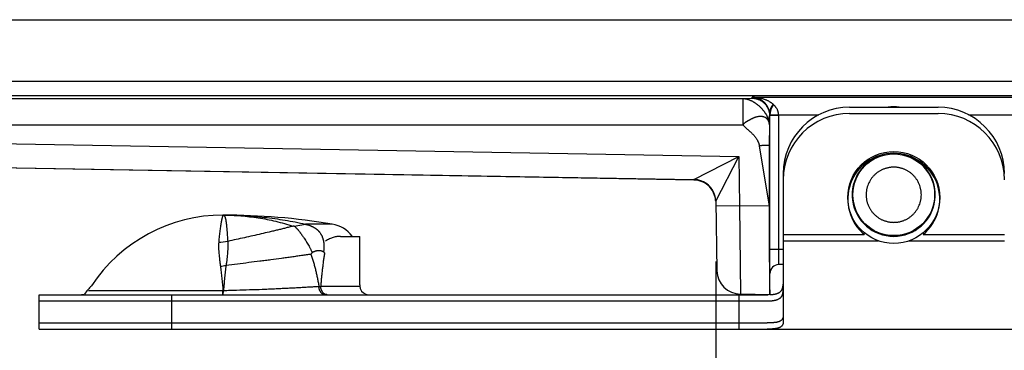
# Model space of a CAD drawing. Header units: inches. Extents: x 0 to 22, y 0 to 17.
# Tile 5 of 56: x 7.632 to 8.745, y 5.871 to 6.244. Entities that reach past the tile are written whole.
import ezdxf

# ---------------------------------------------------------------- set-up
doc = ezdxf.new("R2010")
doc.units = ezdxf.units.IN
doc.header["$LTSCALE"] = 1.21
doc.header["$MEASUREMENT"] = 0
doc.layers.get('0').update_dxf_attribs({"linetype": 'CONTINUOUS'})
doc.layers.add('DIMENSIONS', color=7, linetype='CONTINUOUS')
doc.styles.get("Standard").update_dxf_attribs({"font": 'txt', "width": 0.8})
doc.dimstyles.new('DIMSTYLE_1', dxfattribs={"dimtxt": 0.125, "dimasz": 0.18, "dimexe": 0.125, "dimexo": 0.0625, "dimgap": 0.0625, "dimtad": 0, "dimtih": 1, "dimtoh": 1, "dimdec": 3, "dimzin": 4, "dimdsep": 46, "dimtxsty": 'STANDARD', "dimblk": '_FILLED', "dimblk1": '_FILLED', "dimblk2": '_FILLED', "dimcen": 0.09, "dimadec": 0, "dimazin": 0, "dimtp": 0.01, "dimtm": 0.01, "dimtfac": 1, "dimtdec": 3, "dimtofl": 0, "dimtmove": 0, "dimatfit": 3, "dimldrblk": '_FILLED', "dimfxl": 1, "dimtolj": 1, "dimtzin": 4, "dimarcsym": 0})

# ---------------------------------------------------------------- blocks, each defined once
blk = doc.blocks.new('_FILLED')
at = {"color": 0, "linetype": 'ByBlock'}
blk.add_solid([(0, 0), (-1, 0.17361), (-1, -0.17361)], dxfattribs=at)
blk = doc.blocks.new('*D5')
at = {"layer": 'DIMENSIONS', "color": 2, "linetype": 'Continuous', "transparency": 16777216}
for p, q in [((8.4193, 5.9711), (8.4193, 5.0114)), ((9.5475, 5.9689), (9.5475, 5.0114)), ((8.4193, 5.1364), (7.9318, 5.1364)), ((9.5475, 5.1364), (9.9075, 5.1364))]:
    blk.add_line(p, q, dxfattribs=at)
at = {"layer": 'DIMENSIONS', "color": 2, "linetype": 'Continuous', "transparency": 16777216, "xscale": 0.18, "yscale": 0.18, "zscale": 0.18}
blk.add_blockref('_FILLED', (8.4193, 5.1364), dxfattribs=at)
at = {"layer": 'DIMENSIONS', "color": 2, "linetype": 'Continuous', "transparency": 16777216, "xscale": 0.18, "yscale": 0.18, "zscale": 0.18, "rotation": 180}
blk.add_blockref('_FILLED', (9.5475, 5.1364), dxfattribs=at)
at = {"layer": 'DIMENSIONS', "color": 2, "linetype": 'Continuous', "transparency": 16777216, "insert": (7.8693, 5.1989), "char_height": 0.125, "width": 1.325, "attachment_point": 3, "line_spacing_factor": 0.9}
blk.add_mtext('1.128{\\Ftxt.shx;\\W1.000000;\\H0.125000; }[28.66]', dxfattribs=at)

msp = doc.modelspace()

# ---------------------------------------------------------------- linework, layer by layer
at = {"color": 6, "linetype": 'Continuous'}
for p, q in [((6.9175, 6.2444), (8.8125, 6.2444)), ((8.8125, 6.1744), (6.9175, 6.1744)), ((6.9017, 6.1553), (8.4499, 6.1553)), ((8.7859, 6.1582), (6.9031, 6.1582)), ((8.4499, 6.1553), (8.4601, 6.1557)), ((8.4499, 6.1553), (8.4499, 6.1254)), ((8.4601, 6.1557), (8.4606, 6.1567)), ((8.4606, 6.1567), (8.8003, 6.1567)), ((8.5705, 6.1454), (8.6705, 6.1454)), ((8.4799, 6.1254), (8.4801, 6.1357)), ((8.4801, 6.1357), (8.4804, 6.1362)), ((8.4904, 6.1364), (8.4804, 6.1364)), ((8.4804, 5.9844), (8.4804, 6.1364)), ((8.4904, 6.1368), (8.5358, 6.1368)), ((8.4904, 5.9844), (8.4904, 6.1362)), ((8.7051, 6.1368), (8.7705, 6.1368)), ((6.9017, 6.1254), (8.4499, 6.1254)), ((8.4799, 6.1254), (8.4798, 6.1019)), ((6.8456, 6.1177), (8.4453, 6.0898)), ((8.4685, 6.1019), (8.4797, 6.0335)), ((8.4798, 6.1019), (8.4797, 6.0335)), ((6.8451, 6.0907), (8.3946, 6.0637)), ((8.3947, 6.0631), (6.8451, 6.0902)), ((8.3946, 6.0637), (8.4453, 6.0898)), ((8.4192, 6.0391), (8.4453, 6.0898)), ((8.4453, 6.0898), (8.4463, 6.0341)), ((8.4955, 6.0704), (8.4955, 5.9022)), ((8.3947, 6.0631), (8.3946, 6.0637)), ((8.4192, 6.0391), (8.4206, 5.9606)), ((8.4463, 6.0341), (8.4193, 6.0336)), ((8.4797, 6.0335), (8.4463, 6.0341)), ((8.4463, 6.0341), (8.4471, 5.934)), ((7.8625, 6.0234), (7.8626, 6.0234)), ((7.8625, 6.0234), (7.8626, 6.0234)), ((7.9428, 6.0111), (7.9415, 6.011)), ((7.9428, 6.0111), (7.9554, 6.0131)), ((7.9554, 6.0131), (7.9555, 6.0132)), ((7.9858, 6.0132), (7.9555, 6.0132)), ((7.9949, 5.9994), (8.017, 5.9994)), ((8.017, 5.9444), (8.017, 5.9994)), ((8.4955, 5.9944), (8.603, 5.9944)), ((8.6379, 5.9944), (8.7455, 5.9944)), ((7.963, 5.9808), (7.9617, 5.9792)), ((7.9759, 5.9819), (7.977, 5.9805)), ((8.4955, 5.9844), (8.4904, 5.9844)), ((8.4955, 5.9674), (8.4905, 5.9674)), ((8.4805, 5.9334), (8.4805, 5.9635)), ((7.6545, 5.9334), (8.4773, 5.9334)), ((7.6545, 5.8944), (7.6545, 5.9334)), ((7.7103, 5.9382), (7.8622, 5.9382)), ((7.8045, 5.8944), (7.8045, 5.9334)), ((7.9727, 5.9429), (8.017, 5.9429)), ((8.4455, 5.9334), (8.4455, 5.8944)), ((8.4805, 5.9334), (8.4471, 5.934)), ((7.6545, 5.9014), (8.4773, 5.9014)), ((7.6545, 5.8944), (8.7844, 5.8944))]:
    msp.add_line(p, q, dxfattribs=at)
at = {"color": 7, "linetype": 'Continuous'}
for p, q in [((8.4904, 6.1362), (8.4804, 6.1362)), ((8.5705, 6.1384), (8.6705, 6.1384)), ((8.4955, 6.0014), (8.5872, 6.0014)), ((8.6537, 6.0014), (8.7455, 6.0014)), ((8.4904, 5.9844), (8.4804, 5.9844)), ((8.4805, 5.9635), (8.4804, 5.9844)), ((8.4905, 5.9713), (8.4904, 5.9844)), ((8.4905, 5.9674), (8.4905, 5.9713)), ((7.8621, 5.9334), (7.8622, 5.9382)), ((7.8622, 5.9382), (7.8628, 5.9382)), ((7.8626, 5.9334), (7.8628, 5.9382)), ((7.6545, 5.9264), (8.4773, 5.9264))]:
    msp.add_line(p, q, dxfattribs=at)
msp.add_circle((8.6205, 6.0434), 0.052, dxfattribs=at)
at = {"color": 6, "linetype": 'Continuous'}
msp.add_circle((8.6205, 6.0464), 0.0462, dxfattribs=at)
for centre, radius, start, end in [((8.4976, 6.1404), 0.0351, 153.0214, 154.0528), ((8.4999, 6.1364), 0.0201, 142.0328, 173.546), ((8.5004, 6.1364), 0.02, 143.1562, 180), ((8.5705, 6.0704), 0.075, 90, 180), ((8.6705, 6.0704), 0.075, 0, 90), ((8.6205, 6.0464), 0.047, 104.9508, 75.0492), ((8.3942, 6.0381), 0.025, 67, 89.0001), ((8.3942, 6.0381), 0.025, 2.2433, 32.8471), ((7.8625, 5.845), 0.1785, 90, 146.5781), ((7.8625, 5.2734), 0.75, 80.5349, 89.9966), ((7.8625, 6.0221), 0.00135, 85.5578, 88.8147), ((7.98, 5.9787), 0.035, 36.3331, 80.5349), ((7.8574, 6.0522), 0.0593, 269.9797, 279.9176), ((7.8528, 6.0395), 0.0741, 275.0398, 280.0358), ((8.4476, 5.961), 0.027, 181, 269), ((8.035, 5.9444), 0.018, 180, 192.8422), ((7.7018, 5.9434), 0.01, 270.0887, 292.1871), ((7.8545, 5.8114), 0.193, 136.9149, 140.5037), ((7.9492, 6.6991), 0.7566, 271.622, 271.7818), ((8.0269, 5.9434), 0.01, 197.4642, 269.9127), ((8.4773, 6.0251), 0.0917, 269.9932, 270.8075)]:
    msp.add_arc(centre, radius, start, end, dxfattribs=at)
at = {"color": 7, "linetype": 'Continuous'}
for centre, radius, start, end in [((8.6205, 6.0889), 0.057, 83.8482, 96.5521), ((8.4604, 6.1362), 0.03, 359.9991, 0.992), ((8.5705, 6.0634), 0.075, 90, 180), ((8.6705, 6.0634), 0.075, 0, 90), ((8.6205, 6.0414), 0.052, 309.7151, 230.2849), ((8.3942, 6.0387), 0.025, 47.9594, 89.0009), ((8.3942, 6.0381), 0.025, 32.8471, 67), ((8.4905, 5.9574), 0.01, 90, 180)]:
    msp.add_arc(centre, radius, start, end, dxfattribs=at)
at = {"color": 6, "linetype": 'Continuous'}
msp.add_ellipse((8.4805, 6.0335), major_axis=(0, 0.1), ratio=0.008726, start_param=1.570644, end_param=3.041273, dxfattribs=at)
for points, knots in [([(8.4499, 6.1553), (8.4501, 6.1553), (8.4504, 6.1553), (8.4509, 6.1553), (8.4515, 6.1552), (8.4521, 6.1551), (8.4527, 6.155), (8.4533, 6.1549), (8.454, 6.1548), (8.4547, 6.1546), (8.4554, 6.1544), (8.4559, 6.1543), (8.4564, 6.1541), (8.4568, 6.154), (8.4574, 6.1537), (8.4581, 6.1535), (8.4587, 6.1532), (8.4594, 6.1529), (8.4602, 6.1525), (8.4611, 6.152), (8.462, 6.1515), (8.4626, 6.1511), (8.4632, 6.1507), (8.4639, 6.1503), (8.4645, 6.1498), (8.4653, 6.1492), (8.4664, 6.1484), (8.4676, 6.1474), (8.4688, 6.1464), (8.4699, 6.1453), (8.471, 6.1441), (8.4721, 6.1429), (8.4731, 6.1417), (8.4739, 6.1407), (8.4745, 6.1398), (8.4749, 6.1392), (8.4754, 6.1386), (8.4758, 6.1379), (8.4762, 6.1373), (8.4766, 6.1365), (8.4771, 6.1356), (8.4775, 6.1347), (8.4778, 6.1341), (8.4781, 6.1334), (8.4784, 6.1328), (8.4786, 6.1322), (8.4787, 6.1318), (8.4789, 6.1313), (8.479, 6.1307), (8.4792, 6.13), (8.4794, 6.1293), (8.4795, 6.1287), (8.4796, 6.1281), (8.4797, 6.1277), (8.4798, 6.1273), (8.4798, 6.1268), (8.4799, 6.1264), (8.4799, 6.126), (8.4799, 6.1258), (8.4799, 6.1256), (8.4799, 6.1254), (8.4799, 6.1254)], [0, 0, 0, 0, 0.01044, 0.021867, 0.034178, 0.047271, 0.06104, 0.075381, 0.090189, 0.10536, 0.120794, 0.136387, 0.144214, 0.152044, 0.167711, 0.183404, 0.199141, 0.214943, 0.230825, 0.262896, 0.279116, 0.295476, 0.311988, 0.328661, 0.34549, 0.362458, 0.396748, 0.431405, 0.466308, 0.501341, 0.536389, 0.571319, 0.605982, 0.640224, 0.657138, 0.673886, 0.690448, 0.706818, 0.723014, 0.739058, 0.770782, 0.786513, 0.802193, 0.81785, 0.833516, 0.849221, 0.857099, 0.864992, 0.880758, 0.89639, 0.911751, 0.926704, 0.941109, 0.948062, 0.954826, 0.967714, 0.979632, 0.985183, 0.99044, 0.995384, 1, 1, 1, 1]), ([(8.4601, 6.1557), (8.4608, 6.1557), (8.4621, 6.1556), (8.4637, 6.1554), (8.465, 6.1551), (8.4659, 6.1549), (8.4668, 6.1545), (8.4681, 6.1541), (8.4693, 6.1535), (8.4704, 6.1529), (8.4712, 6.1523), (8.472, 6.1518), (8.4728, 6.1512), (8.4735, 6.1505), (8.4745, 6.1496), (8.4754, 6.1487), (8.4762, 6.1476), (8.4767, 6.1468), (8.4773, 6.146), (8.4779, 6.1449), (8.4785, 6.1437), (8.4789, 6.1424), (8.4793, 6.1415), (8.4795, 6.1406), (8.4798, 6.1393), (8.48, 6.1377), (8.4801, 6.1364), (8.4801, 6.1357)], [0, 0, 0, 0, 0.062356, 0.124884, 0.156185, 0.187485, 0.218773, 0.250045, 0.312541, 0.34379, 0.375035, 0.406282, 0.437531, 0.468784, 0.50004, 0.56253, 0.59378, 0.625026, 0.656271, 0.687519, 0.75001, 0.781277, 0.812557, 0.843849, 0.875142, 0.937654, 1, 1, 1, 1]), ([(8.4799, 6.1254), (8.4799, 6.1261), (8.4798, 6.1271), (8.4795, 6.1284), (8.4793, 6.1292), (8.479, 6.1298), (8.4788, 6.1302), (8.4786, 6.1306), (8.4784, 6.131), (8.4781, 6.1314), (8.4778, 6.1317), (8.4775, 6.1321), (8.4772, 6.1324), (8.4769, 6.1327), (8.4765, 6.133), (8.4762, 6.1333), (8.4758, 6.1335), (8.4754, 6.1337), (8.4748, 6.134), (8.4741, 6.1343), (8.4731, 6.1346), (8.4721, 6.1348), (8.471, 6.1349), (8.4699, 6.135), (8.4688, 6.1349), (8.4676, 6.1348), (8.4664, 6.1346), (8.4653, 6.1343), (8.4645, 6.1341), (8.464, 6.134), (8.4636, 6.1338), (8.4631, 6.1337), (8.4626, 6.1335), (8.462, 6.1332), (8.4613, 6.1329), (8.4607, 6.1326), (8.46, 6.1323), (8.4594, 6.132), (8.4587, 6.1317), (8.4581, 6.1313), (8.4575, 6.131), (8.4571, 6.1308), (8.4567, 6.1306), (8.4564, 6.1304), (8.456, 6.1302), (8.4557, 6.1301), (8.4552, 6.1298), (8.4547, 6.1295), (8.454, 6.129), (8.4533, 6.1286), (8.4527, 6.1282), (8.452, 6.1277), (8.4514, 6.1271), (8.4509, 6.1266), (8.4504, 6.126), (8.4501, 6.1256), (8.4499, 6.1254)], [0, 0, 0, 0, 0.054441, 0.080442, 0.105699, 0.118082, 0.130316, 0.142418, 0.154409, 0.166313, 0.178156, 0.189962, 0.201757, 0.213567, 0.225415, 0.237326, 0.249325, 0.261434, 0.273677, 0.298644, 0.324396, 0.351069, 0.378774, 0.4076, 0.437601, 0.468747, 0.500978, 0.534228, 0.551214, 0.568428, 0.577119, 0.585863, 0.603517, 0.621407, 0.639544, 0.657939, 0.676599, 0.695531, 0.714737, 0.734222, 0.753985, 0.763971, 0.774026, 0.784152, 0.794342, 0.804588, 0.814878, 0.835548, 0.856279, 0.877003, 0.897671, 0.918251, 0.938735, 0.959145, 0.979536, 1, 1, 1, 1]), ([(8.4499, 6.1254), (8.4504, 6.1249), (8.4513, 6.124), (8.4527, 6.1227), (8.4541, 6.1214), (8.4556, 6.1201), (8.457, 6.1188), (8.4585, 6.1175), (8.4599, 6.1162), (8.4613, 6.1148), (8.4626, 6.1134), (8.4638, 6.1119), (8.4649, 6.1104), (8.4657, 6.1091), (8.4664, 6.108), (8.4668, 6.1072), (8.4672, 6.1064), (8.4675, 6.1055), (8.4678, 6.1046), (8.4681, 6.1038), (8.4683, 6.1028), (8.4684, 6.1022), (8.4685, 6.1019)], [0, 0, 0, 0, 0.062027, 0.124956, 0.188571, 0.252632, 0.316893, 0.381115, 0.445075, 0.50858, 0.571484, 0.633699, 0.695218, 0.75613, 0.786424, 0.816655, 0.84687, 0.877125, 0.907486, 0.938028, 0.968835, 1, 1, 1, 1]), ([(8.4685, 6.1019), (8.4688, 6.102), (8.4696, 6.1021), (8.4706, 6.1022), (8.4717, 6.1024), (8.4727, 6.1025), (8.4737, 6.1026), (8.4747, 6.1026), (8.4754, 6.1026), (8.476, 6.1027), (8.4764, 6.1027), (8.4768, 6.1027), (8.4771, 6.1027), (8.4775, 6.1026), (8.4778, 6.1026), (8.4781, 6.1026), (8.4784, 6.1026), (8.4786, 6.1025), (8.4789, 6.1025), (8.4791, 6.1024), (8.4792, 6.1024), (8.4793, 6.1023), (8.4794, 6.1023), (8.4795, 6.1023), (8.4795, 6.1022), (8.4796, 6.1022), (8.4796, 6.1022), (8.4797, 6.1021), (8.4797, 6.1021), (8.4797, 6.102), (8.4797, 6.102), (8.4798, 6.102), (8.4798, 6.1019), (8.4798, 6.1019)], [0, 0, 0, 0, 0.095099, 0.189659, 0.282604, 0.372861, 0.459415, 0.541494, 0.618395, 0.654687, 0.689424, 0.722526, 0.75393, 0.783577, 0.811414, 0.837386, 0.861445, 0.883547, 0.903657, 0.921754, 0.937862, 0.945188, 0.952039, 0.958428, 0.964371, 0.969888, 0.975007, 0.979762, 0.984196, 0.988364, 0.992333, 0.996183, 1, 1, 1, 1]), ([(8.6517, 6.0464), (8.6517, 6.0475), (8.6516, 6.049), (8.6513, 6.051), (8.6511, 6.0525), (8.6507, 6.054), (8.6502, 6.056), (8.6493, 6.0584), (8.6482, 6.0607), (8.6472, 6.0625), (8.6464, 6.0638), (8.6455, 6.065), (8.6446, 6.0663), (8.6436, 6.0674), (8.6425, 6.0685), (8.6414, 6.0696), (8.6403, 6.0706), (8.6391, 6.0715), (8.6378, 6.0724), (8.6365, 6.0732), (8.6352, 6.074), (8.6338, 6.0747), (8.6324, 6.0753), (8.631, 6.0758), (8.6295, 6.0763), (8.628, 6.0767), (8.6265, 6.0771), (8.625, 6.0773), (8.6235, 6.0775), (8.622, 6.0776), (8.6205, 6.0777), (8.6189, 6.0776), (8.6174, 6.0775), (8.6159, 6.0773), (8.6144, 6.0771), (8.6129, 6.0767), (8.6114, 6.0763), (8.6099, 6.0758), (8.6085, 6.0753), (8.6071, 6.0747), (8.6057, 6.074), (8.6044, 6.0732), (8.6031, 6.0724), (8.6019, 6.0715), (8.6006, 6.0706), (8.5995, 6.0696), (8.5984, 6.0685), (8.5973, 6.0674), (8.5963, 6.0663), (8.5954, 6.065), (8.5945, 6.0638), (8.5937, 6.0625), (8.5927, 6.0607), (8.5916, 6.0584), (8.5907, 6.056), (8.5902, 6.054), (8.5898, 6.0525), (8.5896, 6.051), (8.5893, 6.049), (8.5892, 6.0475), (8.5892, 6.0464)], [0, 0, 0, 0, 0.03119, 0.04682, 0.06246, 0.078103, 0.093744, 0.124996, 0.156234, 0.171855, 0.187478, 0.203102, 0.218729, 0.234356, 0.249983, 0.26561, 0.281236, 0.296862, 0.312489, 0.328115, 0.343741, 0.359367, 0.374992, 0.390618, 0.406244, 0.42187, 0.437496, 0.453122, 0.468747, 0.484373, 0.499999, 0.515625, 0.531251, 0.546877, 0.562502, 0.578128, 0.593754, 0.609381, 0.625006, 0.640632, 0.656257, 0.671883, 0.68751, 0.703136, 0.718762, 0.734389, 0.750015, 0.765643, 0.78127, 0.796896, 0.81252, 0.828143, 0.843765, 0.875003, 0.906255, 0.921896, 0.937539, 0.95318, 0.96881, 1, 1, 1, 1]), ([(8.4192, 6.0391), (8.4192, 6.04), (8.4191, 6.0412), (8.4189, 6.0429), (8.4186, 6.0442), (8.4183, 6.0454), (8.4179, 6.0466), (8.4175, 6.0479), (8.417, 6.049), (8.4164, 6.0502), (8.4158, 6.0513), (8.4151, 6.0524), (8.4144, 6.0534), (8.4136, 6.0545), (8.4125, 6.0558), (8.4116, 6.0567), (8.4109, 6.0572)], [0, 0, 0, 0, 0.124798, 0.187334, 0.249901, 0.312468, 0.375005, 0.437511, 0.500004, 0.562496, 0.625002, 0.687538, 0.750103, 0.812669, 0.875202, 1, 1, 1, 1]), ([(8.5892, 6.0464), (8.5892, 6.0454), (8.5893, 6.0439), (8.5896, 6.0419), (8.5898, 6.0404), (8.5902, 6.0389), (8.5907, 6.0369), (8.5916, 6.0345), (8.5927, 6.0322), (8.5937, 6.0304), (8.5945, 6.0291), (8.5954, 6.0278), (8.5963, 6.0266), (8.5973, 6.0255), (8.5984, 6.0244), (8.5995, 6.0233), (8.6006, 6.0223), (8.6019, 6.0214), (8.6031, 6.0205), (8.6044, 6.0197), (8.6057, 6.0189), (8.6071, 6.0182), (8.6085, 6.0176), (8.6099, 6.017), (8.6114, 6.0166), (8.6129, 6.0162), (8.6144, 6.0158), (8.6159, 6.0156), (8.6174, 6.0154), (8.6189, 6.0153), (8.6205, 6.0152), (8.622, 6.0153), (8.6235, 6.0154), (8.625, 6.0156), (8.6265, 6.0158), (8.628, 6.0162), (8.6295, 6.0166), (8.631, 6.017), (8.6324, 6.0176), (8.6338, 6.0182), (8.6352, 6.0189), (8.6365, 6.0197), (8.6378, 6.0205), (8.6391, 6.0214), (8.6403, 6.0223), (8.6414, 6.0233), (8.6425, 6.0244), (8.6436, 6.0255), (8.6446, 6.0266), (8.6455, 6.0278), (8.6464, 6.0291), (8.6472, 6.0304), (8.6482, 6.0322), (8.6493, 6.0345), (8.6502, 6.0369), (8.6507, 6.0389), (8.6511, 6.0404), (8.6513, 6.0419), (8.6516, 6.0439), (8.6517, 6.0454), (8.6517, 6.0464)], [0, 0, 0, 0, 0.03119, 0.04682, 0.06246, 0.078103, 0.093744, 0.124996, 0.156234, 0.171855, 0.187478, 0.203102, 0.218729, 0.234356, 0.249983, 0.26561, 0.281236, 0.296862, 0.312489, 0.328115, 0.343741, 0.359367, 0.374992, 0.390618, 0.406244, 0.42187, 0.437496, 0.453122, 0.468747, 0.484373, 0.499999, 0.515625, 0.531251, 0.546877, 0.562502, 0.578128, 0.593754, 0.609381, 0.625006, 0.640632, 0.656257, 0.671883, 0.68751, 0.703136, 0.718762, 0.734389, 0.750015, 0.765643, 0.78127, 0.796896, 0.81252, 0.828143, 0.843765, 0.875003, 0.906255, 0.921896, 0.937539, 0.95318, 0.96881, 1, 1, 1, 1]), ([(7.8625, 6.0234), (7.8624, 6.0234), (7.8624, 6.0234), (7.8624, 6.0234), (7.8624, 6.0234), (7.8624, 6.0234), (7.8623, 6.0234), (7.8623, 6.0234), (7.8623, 6.0234), (7.8623, 6.0233), (7.8622, 6.0232), (7.8622, 6.0232), (7.8621, 6.0231), (7.8621, 6.0229), (7.862, 6.0228), (7.8619, 6.0227), (7.8619, 6.0225), (7.8618, 6.0223), (7.8617, 6.0221), (7.8617, 6.0219), (7.8615, 6.0215), (7.8614, 6.0209), (7.8612, 6.0204), (7.8611, 6.0197), (7.8609, 6.019), (7.8607, 6.0182), (7.8606, 6.0174), (7.8604, 6.0165), (7.8602, 6.0156), (7.86, 6.0146), (7.8598, 6.0132), (7.8594, 6.0112), (7.8591, 6.0087), (7.8587, 6.0059), (7.8583, 6.003), (7.858, 5.9998), (7.8577, 5.9964), (7.8575, 5.994), (7.8574, 5.9928)], [0, 0, 0, 0, 0.000641, 0.001325, 0.00207, 0.00289, 0.003797, 0.004798, 0.005899, 0.007105, 0.009843, 0.013032, 0.016683, 0.020802, 0.025395, 0.030466, 0.036017, 0.042049, 0.048563, 0.055561, 0.071009, 0.088394, 0.107711, 0.128951, 0.152106, 0.177169, 0.204129, 0.232978, 0.263707, 0.296305, 0.330761, 0.405188, 0.486884, 0.575746, 0.671658, 0.774454, 0.88396, 1, 1, 1, 1]), ([(7.8626, 6.0234), (7.8665, 6.0234), (7.8743, 6.0233), (7.886, 6.0229), (7.8976, 6.0221), (7.9092, 6.0209), (7.9208, 6.0195), (7.9324, 6.0177), (7.944, 6.0157), (7.9516, 6.0141), (7.9555, 6.0132)], [0, 0, 0, 0, 0.124735, 0.249389, 0.374035, 0.498754, 0.623628, 0.748742, 0.874175, 1, 1, 1, 1]), ([(7.8626, 6.0234), (7.8659, 6.0234), (7.8725, 6.0233), (7.8824, 6.0227), (7.8923, 6.0217), (7.9022, 6.0204), (7.9121, 6.0186), (7.922, 6.0165), (7.9318, 6.014), (7.9383, 6.0121), (7.9415, 6.011)], [0, 0, 0, 0, 0.123338, 0.246905, 0.37088, 0.495353, 0.620402, 0.746128, 0.872631, 1, 1, 1, 1]), ([(7.8626, 6.0234), (7.8626, 6.0234), (7.8627, 6.0234), (7.8628, 6.0234), (7.863, 6.0233), (7.8631, 6.0233), (7.8632, 6.0232), (7.8633, 6.0231), (7.8635, 6.023), (7.8636, 6.0229), (7.8637, 6.0228), (7.8638, 6.0226), (7.8639, 6.0224), (7.864, 6.0223), (7.8641, 6.0221), (7.8642, 6.0219), (7.8643, 6.0216), (7.8644, 6.0214), (7.8645, 6.0212), (7.8646, 6.0208), (7.8648, 6.0203), (7.865, 6.0197), (7.8651, 6.019), (7.8653, 6.0183), (7.8654, 6.0175), (7.8656, 6.0166), (7.8657, 6.0157), (7.8658, 6.0147), (7.866, 6.0137), (7.8661, 6.0126), (7.8662, 6.0115), (7.8663, 6.0103), (7.8665, 6.0091), (7.8666, 6.0078), (7.8667, 6.0064), (7.8668, 6.005), (7.867, 6.003), (7.8671, 6.0004), (7.8674, 5.9971), (7.8676, 5.9949), (7.8676, 5.9937)], [0, 0, 0, 0, 0.004503, 0.008995, 0.013527, 0.018152, 0.022916, 0.027863, 0.033033, 0.038459, 0.044171, 0.050193, 0.056548, 0.063253, 0.070323, 0.077772, 0.085611, 0.093848, 0.102493, 0.111551, 0.130927, 0.152012, 0.17483, 0.199399, 0.225731, 0.253836, 0.283718, 0.315381, 0.348824, 0.384042, 0.421033, 0.459792, 0.500311, 0.542586, 0.586609, 0.632372, 0.679857, 0.779931, 0.886692, 1, 1, 1, 1]), ([(7.9415, 6.011), (7.9401, 6.0106), (7.9372, 6.0099), (7.9327, 6.0087), (7.9283, 6.0076), (7.9237, 6.0065), (7.9192, 6.0054), (7.913, 6.0039), (7.9053, 6.0021), (7.8959, 6), (7.8865, 5.9979), (7.8771, 5.9958), (7.8708, 5.9944), (7.8676, 5.9937)], [0, 0, 0, 0, 0.059504, 0.119734, 0.18061, 0.242053, 0.303982, 0.36632, 0.491991, 0.618639, 0.745836, 0.873117, 1, 1, 1, 1]), ([(7.9428, 6.0111), (7.943, 6.0109), (7.9433, 6.0106), (7.9439, 6.0101), (7.9444, 6.0096), (7.945, 6.009), (7.9456, 6.0084), (7.9462, 6.0077), (7.9467, 6.0072), (7.9471, 6.0067), (7.9475, 6.0062), (7.948, 6.0055), (7.9486, 6.0047), (7.9492, 6.004), (7.9496, 6.0035), (7.95, 6.0029), (7.9506, 6.0021), (7.9512, 6.0012), (7.9519, 6.0003), (7.9526, 5.9993), (7.9533, 5.9983), (7.9542, 5.9969), (7.9552, 5.9955), (7.9561, 5.9941), (7.957, 5.9926), (7.9582, 5.9907), (7.9593, 5.9887), (7.9602, 5.9871), (7.9608, 5.9859), (7.9614, 5.9846), (7.962, 5.9834), (7.9625, 5.9821), (7.9629, 5.9813), (7.963, 5.9808)], [0, 0, 0, 0, 0.019124, 0.03929, 0.060484, 0.082692, 0.105898, 0.130086, 0.155241, 0.168177, 0.181347, 0.208377, 0.236286, 0.26503, 0.279701, 0.294564, 0.324853, 0.355881, 0.387632, 0.420092, 0.453234, 0.487012, 0.556274, 0.591658, 0.62748, 0.700245, 0.774214, 0.811544, 0.84905, 0.886696, 0.92444, 0.962226, 1, 1, 1, 1]), ([(7.9554, 6.0131), (7.9558, 6.013), (7.9564, 6.0129), (7.9574, 6.0127), (7.9584, 6.0124), (7.9593, 6.0121), (7.9603, 6.0118), (7.9611, 6.0115), (7.9617, 6.0112), (7.9621, 6.011), (7.9626, 6.0108), (7.9631, 6.0106), (7.9635, 6.0104), (7.964, 6.0101), (7.9643, 6.01), (7.9646, 6.0098), (7.9649, 6.0096), (7.9653, 6.0094), (7.9657, 6.0092), (7.9662, 6.0089), (7.9665, 6.0087), (7.9668, 6.0085), (7.9671, 6.0083), (7.9674, 6.008), (7.9678, 6.0077), (7.9682, 6.0074), (7.9686, 6.0071), (7.969, 6.0068), (7.9693, 6.0065), (7.9697, 6.0061), (7.9699, 6.0059), (7.9702, 6.0056), (7.9704, 6.0054), (7.9706, 6.0051), (7.971, 6.0046), (7.9715, 6.004), (7.9721, 6.0032), (7.9726, 6.0024), (7.9731, 6.0016), (7.9736, 6.0008), (7.974, 5.9999), (7.9744, 5.9991), (7.9747, 5.9982), (7.975, 5.9973), (7.9753, 5.9964), (7.9755, 5.9955), (7.9758, 5.9942), (7.976, 5.9932), (7.976, 5.9926)], [0, 0, 0, 0, 0.031809, 0.063737, 0.095787, 0.127935, 0.160141, 0.192391, 0.208542, 0.224715, 0.240916, 0.257134, 0.273351, 0.289548, 0.305707, 0.313767, 0.321811, 0.33787, 0.353912, 0.369968, 0.386069, 0.394144, 0.402236, 0.418431, 0.434573, 0.450588, 0.466406, 0.48199, 0.49739, 0.512664, 0.527869, 0.53546, 0.543053, 0.558249, 0.573452, 0.603863, 0.634251, 0.664598, 0.694914, 0.725208, 0.755493, 0.785786, 0.81611, 0.846485, 0.876927, 0.907462, 0.938132, 1, 1, 1, 1]), ([(7.9949, 5.9994), (7.9943, 5.9994), (7.993, 5.9994), (7.991, 5.9992), (7.989, 5.9988), (7.9869, 5.9982), (7.9847, 5.9975), (7.9826, 5.9966), (7.9804, 5.9954), (7.979, 5.9946), (7.9783, 5.9941)], [0, 0, 0, 0, 0.107445, 0.219347, 0.335985, 0.457673, 0.584677, 0.717323, 0.855779, 1, 1, 1, 1]), ([(7.8574, 5.9928), (7.8574, 5.9924), (7.8573, 5.9914), (7.8573, 5.9901), (7.8573, 5.9891), (7.8573, 5.988), (7.8573, 5.9867), (7.8573, 5.9851), (7.8574, 5.9829), (7.8576, 5.9801), (7.858, 5.9766), (7.8582, 5.974), (7.8585, 5.9722), (7.8586, 5.971), (7.8589, 5.9688), (7.8591, 5.9669), (7.8593, 5.9656)], [0, 0, 0, 0, 0.054362, 0.109803, 0.137934, 0.16634, 0.223981, 0.28273, 0.342588, 0.465603, 0.592956, 0.724553, 0.758103, 0.791909, 0.86028, 1, 1, 1, 1]), ([(7.8676, 5.9937), (7.8677, 5.9933), (7.8677, 5.9923), (7.8677, 5.9911), (7.8678, 5.9901), (7.8678, 5.9891), (7.8677, 5.9878), (7.8677, 5.9862), (7.8676, 5.9845), (7.8675, 5.9829), (7.8673, 5.9806), (7.8671, 5.9776), (7.8667, 5.974), (7.8662, 5.9703), (7.8659, 5.9678), (7.8657, 5.9665)], [0, 0, 0, 0, 0.0521, 0.10587, 0.133364, 0.161251, 0.218177, 0.27659, 0.336428, 0.39763, 0.460135, 0.588812, 0.721981, 0.859175, 1, 1, 1, 1]), ([(7.976, 5.9926), (7.9761, 5.9924), (7.9761, 5.992), (7.9762, 5.9911), (7.9763, 5.99), (7.9763, 5.9889), (7.9763, 5.988), (7.9763, 5.9873), (7.9763, 5.9867), (7.9763, 5.986), (7.9762, 5.9853), (7.9762, 5.9844), (7.9761, 5.9832), (7.976, 5.9823), (7.9759, 5.9819)], [0, 0, 0, 0, 0.060283, 0.120861, 0.2429, 0.366112, 0.428156, 0.490484, 0.553096, 0.615994, 0.679193, 0.742705, 0.870695, 1, 1, 1, 1]), ([(7.9617, 5.9792), (7.9599, 5.9789), (7.9564, 5.9784), (7.951, 5.9776), (7.9455, 5.9768), (7.9398, 5.976), (7.9341, 5.9752), (7.9262, 5.9741), (7.9182, 5.9731), (7.9101, 5.972), (7.9018, 5.971), (7.8913, 5.9696), (7.8785, 5.9681), (7.87, 5.967), (7.8657, 5.9665)], [0, 0, 0, 0, 0.054806, 0.111037, 0.168611, 0.227445, 0.287457, 0.348563, 0.473728, 0.537612, 0.602235, 0.733306, 0.866156, 1, 1, 1, 1]), ([(7.9617, 5.9792), (7.9622, 5.9777), (7.9632, 5.9748), (7.9643, 5.971), (7.9652, 5.968), (7.9658, 5.9658), (7.9664, 5.9635), (7.9672, 5.9605), (7.968, 5.9567), (7.969, 5.9521), (7.9698, 5.9475), (7.9704, 5.9444), (7.9706, 5.9429)], [0, 0, 0, 0, 0.125095, 0.250162, 0.312682, 0.375187, 0.437679, 0.500162, 0.625118, 0.750071, 0.875032, 1, 1, 1, 1]), ([(7.963, 5.9808), (7.9631, 5.9809), (7.9632, 5.981), (7.9634, 5.9812), (7.9637, 5.9814), (7.9639, 5.9816), (7.964, 5.9817), (7.9641, 5.9818), (7.9643, 5.9819), (7.9646, 5.982), (7.9649, 5.9822), (7.9653, 5.9823), (7.9656, 5.9824), (7.9658, 5.9826), (7.9662, 5.9827), (7.9666, 5.9828), (7.9671, 5.9829), (7.9675, 5.983), (7.9681, 5.9832), (7.9688, 5.9833), (7.9696, 5.9834), (7.9705, 5.9834), (7.9713, 5.9834), (7.9721, 5.9834), (7.9728, 5.9833), (7.9733, 5.9832), (7.9737, 5.9831), (7.9739, 5.983), (7.9741, 5.9829), (7.9743, 5.9829), (7.9745, 5.9828), (7.9747, 5.9827), (7.9748, 5.9826), (7.975, 5.9826), (7.9751, 5.9825), (7.9752, 5.9824), (7.9754, 5.9823), (7.9756, 5.9822), (7.9757, 5.982), (7.9758, 5.9819), (7.9759, 5.9819)], [0, 0, 0, 0, 0.017534, 0.034923, 0.069412, 0.086541, 0.095068, 0.103565, 0.120471, 0.137273, 0.170618, 0.203685, 0.22013, 0.236517, 0.269127, 0.30152, 0.333694, 0.365637, 0.397352, 0.460112, 0.522005, 0.583039, 0.643238, 0.702674, 0.761463, 0.79066, 0.819767, 0.834304, 0.848847, 0.863413, 0.878024, 0.892704, 0.907483, 0.914921, 0.922395, 0.937457, 0.95269, 0.968138, 0.983873, 1, 1, 1, 1]), ([(7.977, 5.9805), (7.9768, 5.979), (7.9763, 5.9759), (7.9758, 5.972), (7.9753, 5.9689), (7.975, 5.9658), (7.9745, 5.9619), (7.974, 5.9571), (7.9735, 5.9524), (7.9731, 5.9477), (7.9729, 5.9445), (7.9727, 5.9429)], [0, 0, 0, 0, 0.1237, 0.247926, 0.310201, 0.372569, 0.497552, 0.62283, 0.748353, 0.874088, 1, 1, 1, 1]), ([(7.8657, 5.9665), (7.8654, 5.9642), (7.865, 5.9609), (7.8644, 5.9563), (7.864, 5.9528), (7.8637, 5.9492), (7.8634, 5.9456), (7.8631, 5.9419), (7.8629, 5.9395), (7.8628, 5.9382)], [0, 0, 0, 0, 0.238933, 0.361132, 0.485178, 0.611086, 0.738871, 0.868518, 1, 1, 1, 1]), ([(7.8593, 5.9656), (7.8596, 5.9635), (7.8602, 5.9591), (7.8608, 5.9535), (7.8613, 5.949), (7.8617, 5.9442), (7.862, 5.9406), (7.8622, 5.9382)], [0, 0, 0, 0, 0.236278, 0.48207, 0.608365, 0.736841, 1, 1, 1, 1]), ([(8.4805, 5.9335), (8.4808, 5.9335), (8.4814, 5.9336), (8.4823, 5.9336), (8.4832, 5.9337), (8.484, 5.9338), (8.4849, 5.9339), (8.4856, 5.934), (8.4864, 5.9342), (8.4871, 5.9343), (8.4879, 5.9345), (8.4885, 5.9347), (8.4892, 5.935), (8.4898, 5.9352), (8.4904, 5.9355), (8.4909, 5.9358), (8.4914, 5.9361), (8.4919, 5.9365), (8.4924, 5.9369), (8.4928, 5.9373), (8.4932, 5.9377), (8.4935, 5.9381), (8.4939, 5.9386), (8.4941, 5.9391), (8.4944, 5.9396), (8.4946, 5.9402), (8.4948, 5.9408), (8.4951, 5.9416), (8.4952, 5.9424), (8.4953, 5.9433), (8.4954, 5.944), (8.4954, 5.9447), (8.4955, 5.9452), (8.4955, 5.9454)], [0, 0, 0, 0, 0.042155, 0.083199, 0.123114, 0.161893, 0.19953, 0.236026, 0.271391, 0.30564, 0.338798, 0.370898, 0.401987, 0.432125, 0.461384, 0.489847, 0.517613, 0.54479, 0.571502, 0.597876, 0.624049, 0.650159, 0.676342, 0.702731, 0.729452, 0.756622, 0.784346, 0.812715, 0.871678, 0.902411, 0.934025, 0.966549, 1, 1, 1, 1]), ([(7.8628, 5.9382), (7.8653, 5.9383), (7.8702, 5.9384), (7.88, 5.9387), (7.8921, 5.9391), (7.9042, 5.9395), (7.9136, 5.9399), (7.9206, 5.9402), (7.9274, 5.9405), (7.9341, 5.9409), (7.9406, 5.9412), (7.947, 5.9415), (7.9532, 5.9419), (7.9592, 5.9422), (7.965, 5.9425), (7.9688, 5.9428), (7.9706, 5.9429)], [0, 0, 0, 0, 0.068527, 0.136938, 0.272723, 0.406138, 0.471611, 0.536078, 0.599399, 0.661436, 0.72207, 0.78119, 0.838684, 0.894421, 0.948245, 1, 1, 1, 1]), ([(7.9773, 5.9334), (7.9772, 5.9334), (7.977, 5.9335), (7.9767, 5.9335), (7.9764, 5.9335), (7.976, 5.9336), (7.9754, 5.9338), (7.9749, 5.9341), (7.9746, 5.9343), (7.9743, 5.9345), (7.974, 5.9348), (7.9736, 5.9351), (7.9732, 5.9356), (7.9727, 5.9362), (7.9723, 5.9369), (7.9719, 5.9376), (7.9715, 5.9384), (7.9712, 5.9392), (7.971, 5.9401), (7.9708, 5.941), (7.9707, 5.9419), (7.9706, 5.9425), (7.9706, 5.9429)], [0, 0, 0, 0, 0.024956, 0.050035, 0.075293, 0.100782, 0.152619, 0.205929, 0.23325, 0.261054, 0.289371, 0.318222, 0.377572, 0.439203, 0.503126, 0.569258, 0.637448, 0.707514, 0.779222, 0.85218, 0.925929, 1, 1, 1, 1]), ([(7.9799, 5.9334), (7.9797, 5.9334), (7.9795, 5.9335), (7.9792, 5.9335), (7.9788, 5.9335), (7.9784, 5.9336), (7.9778, 5.9338), (7.9772, 5.9341), (7.9766, 5.9345), (7.976, 5.935), (7.9754, 5.9356), (7.9749, 5.9362), (7.9745, 5.9369), (7.974, 5.9376), (7.9737, 5.9384), (7.9734, 5.9393), (7.9731, 5.9401), (7.9729, 5.9411), (7.9728, 5.942), (7.9727, 5.9426), (7.9727, 5.9429)], [0, 0, 0, 0, 0.025882, 0.051879, 0.078033, 0.104387, 0.15782, 0.212486, 0.268648, 0.326534, 0.386288, 0.447988, 0.511657, 0.577229, 0.644584, 0.713567, 0.783979, 0.855467, 0.927616, 1, 1, 1, 1]), ([(8.4773, 5.9264), (8.4776, 5.9264), (8.4784, 5.9264), (8.4794, 5.9265), (8.4805, 5.9265), (8.4815, 5.9266), (8.4825, 5.9266), (8.4835, 5.9267), (8.4844, 5.9268), (8.4853, 5.927), (8.4861, 5.9271), (8.4869, 5.9273), (8.4877, 5.9275), (8.4885, 5.9277), (8.4892, 5.928), (8.4901, 5.9283), (8.4909, 5.9288), (8.4916, 5.9293), (8.4922, 5.9297), (8.4926, 5.9301), (8.4931, 5.9306), (8.4935, 5.9311), (8.4938, 5.9316), (8.4942, 5.9321), (8.4944, 5.9327), (8.4947, 5.9333), (8.4949, 5.934), (8.4951, 5.9347), (8.4952, 5.9354), (8.4953, 5.9361), (8.4954, 5.9369), (8.4954, 5.9376), (8.4955, 5.9382), (8.4955, 5.9384)], [0, 0, 0, 0, 0.043848, 0.086616, 0.128267, 0.168764, 0.208078, 0.246194, 0.2831, 0.318794, 0.353282, 0.386577, 0.418707, 0.449707, 0.47963, 0.508545, 0.563685, 0.590156, 0.61606, 0.641544, 0.666764, 0.691881, 0.717056, 0.742445, 0.768195, 0.794441, 0.821303, 0.848884, 0.87727, 0.906533, 0.936721, 0.967869, 1, 1, 1, 1]), ([(8.4955, 5.9022), (8.4955, 5.902), (8.4954, 5.9017), (8.4954, 5.9011), (8.4953, 5.9006), (8.4952, 5.9002), (8.495, 5.8997), (8.4948, 5.8993), (8.4946, 5.8988), (8.4943, 5.8985), (8.494, 5.8981), (8.4937, 5.8977), (8.4933, 5.8974), (8.4929, 5.8971), (8.4924, 5.8968), (8.4919, 5.8965), (8.4914, 5.8962), (8.4908, 5.896), (8.4902, 5.8958), (8.4896, 5.8956), (8.4889, 5.8954), (8.4882, 5.8952), (8.4875, 5.8951), (8.4867, 5.895), (8.4859, 5.8949), (8.4851, 5.8948), (8.4842, 5.8947), (8.4833, 5.8946), (8.4824, 5.8946), (8.4814, 5.8945), (8.4804, 5.8945), (8.479, 5.8945), (8.478, 5.8944), (8.4773, 5.8944)], [0, 0, 0, 0, 0.024254, 0.04777, 0.070648, 0.093, 0.114958, 0.136672, 0.158304, 0.180022, 0.201996, 0.22439, 0.247364, 0.271063, 0.29562, 0.321151, 0.347755, 0.375515, 0.404502, 0.43477, 0.466358, 0.499298, 0.533611, 0.569307, 0.606385, 0.644842, 0.684669, 0.725851, 0.768367, 0.812198, 0.857315, 0.903682, 1, 1, 1, 1])]:
    msp.add_open_spline(points, degree=3, knots=knots, dxfattribs=at)
at = {"color": 7, "linetype": 'Continuous'}
for points, knots in [([(8.4904, 6.1368), (8.4904, 6.1372), (8.4903, 6.1379), (8.4902, 6.1388), (8.49, 6.1395), (8.4898, 6.1402), (8.4896, 6.1408), (8.4894, 6.1415), (8.4891, 6.1423), (8.4886, 6.1433), (8.488, 6.1442), (8.4875, 6.145), (8.4872, 6.1455), (8.4868, 6.146), (8.4862, 6.1467), (8.4855, 6.1474), (8.4848, 6.1482), (8.4841, 6.1487), (8.4835, 6.1493), (8.4829, 6.1498), (8.4822, 6.1503), (8.4815, 6.1507), (8.4807, 6.1513), (8.4797, 6.1519), (8.4786, 6.1525), (8.4775, 6.153), (8.4761, 6.1537), (8.4746, 6.1542), (8.4732, 6.1547), (8.472, 6.1551), (8.4709, 6.1554), (8.4698, 6.1557), (8.4687, 6.1559), (8.4675, 6.1561), (8.4664, 6.1563), (8.4648, 6.1565), (8.4629, 6.1567), (8.4614, 6.1567), (8.4606, 6.1567)], [0, 0, 0, 0, 0.035347, 0.053012, 0.070626, 0.088153, 0.105578, 0.122901, 0.140122, 0.174221, 0.207848, 0.224501, 0.241051, 0.257496, 0.273834, 0.306212, 0.338242, 0.354139, 0.369959, 0.401381, 0.416995, 0.43255, 0.463493, 0.494228, 0.524778, 0.555167, 0.585411, 0.645508, 0.675399, 0.705198, 0.734913, 0.764555, 0.794132, 0.823655, 0.85313, 0.882564, 0.941328, 1, 1, 1, 1]), ([(8.4804, 6.1362), (8.4804, 6.1367), (8.4803, 6.1374), (8.4803, 6.1383), (8.4802, 6.139), (8.4801, 6.1397), (8.48, 6.1403), (8.4798, 6.141), (8.4796, 6.1418), (8.4793, 6.1429), (8.4788, 6.144), (8.4783, 6.1451), (8.4778, 6.1461), (8.4773, 6.1471), (8.4767, 6.148), (8.476, 6.1489), (8.4754, 6.1496), (8.4747, 6.1504), (8.4741, 6.1511), (8.4734, 6.1517), (8.4727, 6.1523), (8.4719, 6.1528), (8.4712, 6.1534), (8.4705, 6.1538), (8.4698, 6.1542), (8.469, 6.1546), (8.4683, 6.155), (8.4675, 6.1553), (8.4668, 6.1556), (8.466, 6.1559), (8.4652, 6.1561), (8.4645, 6.1563), (8.4635, 6.1565), (8.4622, 6.1567), (8.4611, 6.1567), (8.4606, 6.1567)], [0, 0, 0, 0, 0.044381, 0.066484, 0.088444, 0.110198, 0.131697, 0.152919, 0.173848, 0.214734, 0.254217, 0.292324, 0.329106, 0.36462, 0.39897, 0.432248, 0.464534, 0.49592, 0.526492, 0.556323, 0.585481, 0.614033, 0.642035, 0.66954, 0.696595, 0.723247, 0.749535, 0.775497, 0.80117, 0.826591, 0.851794, 0.876812, 0.901675, 0.951017, 1, 1, 1, 1]), ([(8.4109, 6.0572), (8.4104, 6.0577), (8.4092, 6.0587), (8.4074, 6.0599), (8.4054, 6.061), (8.4034, 6.062), (8.4013, 6.0627), (8.3991, 6.0632), (8.3969, 6.0636), (8.3954, 6.0636), (8.3946, 6.0637)], [0, 0, 0, 0, 0.124471, 0.249371, 0.374542, 0.49984, 0.625159, 0.750392, 0.875392, 1, 1, 1, 1]), ([(8.4955, 5.9092), (8.4955, 5.909), (8.4954, 5.9087), (8.4954, 5.9081), (8.4953, 5.9076), (8.4952, 5.9072), (8.495, 5.9067), (8.4948, 5.9063), (8.4946, 5.9058), (8.4943, 5.9055), (8.494, 5.9051), (8.4937, 5.9047), (8.4933, 5.9044), (8.4929, 5.9041), (8.4924, 5.9038), (8.4919, 5.9035), (8.4914, 5.9032), (8.4908, 5.903), (8.4902, 5.9028), (8.4896, 5.9026), (8.4889, 5.9024), (8.4882, 5.9022), (8.4875, 5.9021), (8.4867, 5.902), (8.4859, 5.9019), (8.4851, 5.9018), (8.4842, 5.9017), (8.4833, 5.9016), (8.4824, 5.9016), (8.4814, 5.9015), (8.4804, 5.9015), (8.479, 5.9015), (8.478, 5.9014), (8.4773, 5.9014)], [0, 0, 0, 0, 0.024254, 0.04777, 0.070648, 0.093, 0.114958, 0.136672, 0.158304, 0.180022, 0.201996, 0.22439, 0.247364, 0.271063, 0.29562, 0.321151, 0.347755, 0.375515, 0.404502, 0.43477, 0.466358, 0.499298, 0.533611, 0.569307, 0.606385, 0.644842, 0.684669, 0.725851, 0.768367, 0.812198, 0.857315, 0.903682, 1, 1, 1, 1])]:
    msp.add_open_spline(points, degree=3, knots=knots, dxfattribs=at)
at = {"color": 6, "linetype": 'Continuous'}
msp.add_open_spline([(7.8625, 6.0234), (7.8625, 6.0234), (7.8625, 6.0234), (7.8625, 6.0234)], degree=3, dxfattribs=at)
msp.add_open_spline([(7.8625, 6.0234), (7.8625, 6.0234), (7.8625, 6.0234), (7.8625, 6.0234)], degree=3, dxfattribs=at)
msp.add_open_spline([(7.8625, 6.0234), (7.8625, 6.0234), (7.8625, 6.0234), (7.8625, 6.0234)], degree=3, dxfattribs=at)

# ---------------------------------------------------------------- dimensions: what is measured, and where the dimension line sits
at = {"layer": 'DIMENSIONS', "color": 2, "linetype": 'Continuous'}
dim = msp.add_linear_dim(base=(8.4193, 5.1364), p1=(9.5475, 6.0314), p2=(8.4193, 6.0336), angle=180, dimstyle='DIMSTYLE_1', dxfattribs=at)
dim.commit()
dim.dimension.update_dxf_attribs({"geometry": '*D5', "text_midpoint": (7.2068, 5.1364), "dimtype": 160})

doc.saveas('drawing.dxf')
